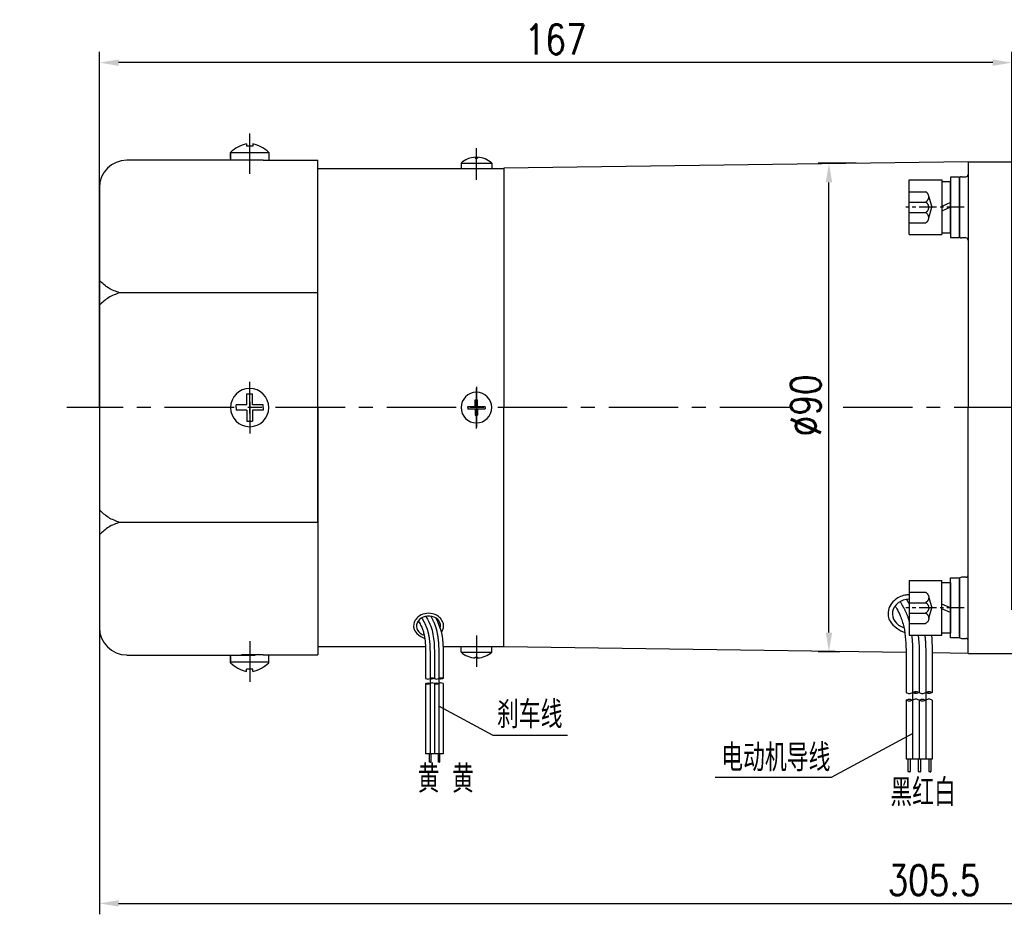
# Model space of a CAD drawing. Header units: inches. Extents: x 837 to 6223, y -2862 to 3098.
# Tile 51 of 139: x 4491 to 4672, y -464 to -301. Entities that reach past the tile are written whole.
import ezdxf

# ---------------------------------------------------------------- set-up
doc = ezdxf.new("R2010")
doc.units = ezdxf.units.IN
doc.header["$LTSCALE"] = 10
doc.header["$MEASUREMENT"] = 0
doc.linetypes.add('CENTER', pattern=[10.16, 6.35, -1.27, 1.27, -1.27])
doc.linetypes.add('HIDDEN', pattern=[1.905, 1.27, -0.635])
for name, color, linetype in [('1轮廓实线层', 7, 'Continuous'), ('2细线层', 4, 'Continuous'), ('3中心线层', 1, 'CENTER'), ('4虚线层', 6, 'HIDDEN'), ('5剖面线层', 2, 'Continuous'), ('6文字层', 3, 'Continuous'), ('7标注层', 4, 'Continuous')]:
    doc.layers.add(name, color=color, linetype=linetype)
doc.styles.add('PC_TEXTSTYLE', font='isocp.shx', dxfattribs={"width": 0.8, "bigfont": 'HZFS.SHX'})
doc.styles.add('TH_GBDIM', font='romans.shx', dxfattribs={"width": 0.8, "bigfont": 'gbcbig.shx'})
doc.dimstyles.new('TH_GBDIM', dxfattribs={"dimtxt": 3.5, "dimasz": 2.5, "dimexe": 2, "dimexo": 0, "dimgap": 1, "dimtad": 1, "dimdec": 4, "dimdsep": 46, "dimtxsty": 'TH_GBDIM', "dimcen": 0.09, "dimclrd": 4, "dimclre": 4, "dimclrt": 3, "dimadec": 0, "dimazin": 0, "dimtfac": 1, "dimtdec": 4, "dimtmove": 0, "dimatfit": 3, "dimfxl": 1, "dimtzin": 0, "dimarcsym": 0})
pattern_1 = [(45, (4468.9932, -623.163), (1.796051, -1.796051), [])]
pattern_2 = [(45, (4466.5932, -623.163), (1.796051, -1.796051), [])]
pattern_3 = [(45, (4442.6038, -554.1394), (1.197356, -1.197356), [])]
pattern_4 = [(45, (4441.0038, -554.1394), (1.197356, -1.197356), [])]

# ---------------------------------------------------------------- blocks, each defined once
blk = doc.blocks.new('*D727')
at = {"layer": '7标注层', "color": 4, "lineweight": -2, "transparency": 16777216}
for p, q in [((4505.98, -348.36), (4505.98, -464.38)), ((4811.48, -348.36), (4811.48, -464.38)), ((4509.48, -462.38), (4807.98, -462.38))]:
    blk.add_line(p, q, dxfattribs=at)
at = {"layer": '7标注层', "color": 4, "transparency": 16777216}
for points in [[(4509.48, -461.79), (4509.48, -462.96), (4505.98, -462.38)], [(4807.98, -461.79), (4807.98, -462.96), (4811.48, -462.38)]]:
    blk.add_solid(points, dxfattribs=at)
at = {"layer": 'Defpoints', "color": 0, "transparency": 16777216}
for p in [(4505.98, -348.36), (4811.48, -348.36), (4811.48, -462.38)]:
    blk.add_point(p, dxfattribs=at)
at = {"layer": '7标注层', "color": 3, "transparency": 16777216, "insert": (4658.73, -458.13), "char_height": 5.5, "attachment_point": 5, "style": 'TH_GBDIM'}
blk.add_mtext('305.5', dxfattribs=at)
blk = doc.blocks.new('*D728')
at = {"layer": '7标注层', "color": 4, "lineweight": -2, "transparency": 16777216}
for p, q in [((4644.48, -326.93), (4637.51, -326.93)), ((4639.51, -412.82), (4639.51, -330.43)), ((4641.48, -416.32), (4637.51, -416.32))]:
    blk.add_line(p, q, dxfattribs=at)
at = {"layer": '7标注层', "color": 4, "transparency": 16777216}
for points in [[(4638.93, -330.43), (4640.1, -330.43), (4639.51, -326.93)], [(4638.93, -412.82), (4640.1, -412.82), (4639.51, -416.32)]]:
    blk.add_solid(points, dxfattribs=at)
at = {"layer": 'Defpoints', "color": 0, "transparency": 16777216}
for p in [(4639.51, -326.93), (4644.48, -326.93), (4641.48, -416.32)]:
    blk.add_point(p, dxfattribs=at)
at = {"layer": '7标注层', "color": 3, "transparency": 16777216, "insert": (4635.26, -371.25), "char_height": 5.5, "attachment_point": 5, "rotation": 90, "style": 'TH_GBDIM'}
blk.add_mtext('%%C90', dxfattribs=at)
blk = doc.blocks.new('*D716')
at = {"layer": '7标注层', "color": 4, "lineweight": -2, "transparency": 16777216}
for p, q in [((4505.98, -371.66), (4505.98, -306.52)), ((4672.98, -408.66), (4672.98, -306.52)), ((4669.48, -308.52), (4509.48, -308.52))]:
    blk.add_line(p, q, dxfattribs=at)
at = {"layer": '7标注层', "color": 4, "transparency": 16777216}
for points in [[(4509.48, -307.94), (4509.48, -309.11), (4505.98, -308.52)], [(4669.48, -307.94), (4669.48, -309.11), (4672.98, -308.52)]]:
    blk.add_solid(points, dxfattribs=at)
at = {"layer": 'Defpoints', "color": 0, "transparency": 16777216}
for p in [(4505.98, -308.52), (4505.98, -371.66), (4672.98, -408.66)]:
    blk.add_point(p, dxfattribs=at)
at = {"layer": '7标注层', "color": 3, "transparency": 16777216, "insert": (4589.48, -304.27), "char_height": 5.5, "attachment_point": 5, "style": 'TH_GBDIM'}
blk.add_mtext('167', dxfattribs=at)
blk = doc.blocks.new('GB／T70.1M6M10')
at = {"layer": '1轮廓实线层'}
for p, q in [((0, -5), (0, 5)), ((0, 5), (6, 5)), ((6, 5), (6, -5)), ((0, -5), (6, -5))]:
    blk.add_line(p, q, dxfattribs=at)
at = {"layer": '3中心线层', "ltscale": 0.05}
blk.add_line((10.11, 0), (-0.6, 0), dxfattribs=at)
at = {"layer": '4虚线层'}
for p, q in [((0, 2.86), (3, 2.86)), ((3.6, 1.91), (4.15, 0)), ((0, 0.95), (3, 0.95)), ((3.6, -1.91), (4.15, 0)), ((0, -0.95), (3, -0.95)), ((0, -2.86), (3, -2.86))]:
    blk.add_line(p, q, dxfattribs=at)
for centre in [(2.54, 1.91), (2.54, 0), (2.54, -1.91)]:
    blk.add_arc(centre, 1.06, 295.6298, 64.3702, dxfattribs=at)
blk = doc.blocks.new('GB848_6_1.6_R')
at = {"layer": '1轮廓实线层'}
for p, q in [((-3.2, 1.6), (-5.5, 1.6)), ((-5.5, 1.6), (-5.5, 0)), ((-5.5, 0), (-3.2, 0)), ((3.2, 1.6), (-3.2, 1.6)), ((-3.2, 0), (3.2, 0)), ((5.5, 1.6), (3.2, 1.6)), ((3.2, 0), (5.5, 0)), ((5.5, 0), (5.5, 1.6))]:
    blk.add_line(p, q, dxfattribs=at)
blk = doc.blocks.new('GB93_6_0.8_R')
at = {"layer": '1轮廓实线层'}
for p, q in [((4.65, 1.6), (-4.65, 1.6)), ((-4.65, 1.6), (-4.65, 0)), ((-4.65, 0), (4.65, 0)), ((0, 0), (-0.69, 1.6)), ((0.86, 0), (0.17, 1.6)), ((4.65, 0), (4.65, 1.6))]:
    blk.add_line(p, q, dxfattribs=at)

msp = doc.modelspace()

# ---------------------------------------------------------------- hatches: boundary and pattern name
at = {"layer": '5剖面线层'}
h = msp.add_hatch(dxfattribs=at)
h.set_pattern_fill('ANSI31', color=256, scale=0.533328, angle=90, style=0)
h.set_pattern_definition(pattern_4)
edge = h.paths.add_edge_path()
edge.add_spline(control_points=[(4566.48741, -421.22238), (4566.62074, -421.15572), (4566.8874, -421.02238), (4567.15407, -421.15572), (4567.2874, -421.22238)], knot_values=[0, 0, 0, 0, 0.421632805, 0.84326561, 0.84326561, 0.84326561, 0.84326561], degree=3, periodic=0)
edge.add_spline(control_points=[(4567.2874, -421.22238), (4567.15407, -421.28905), (4566.8874, -421.42238), (4566.62074, -421.28905), (4566.48741, -421.22238)], knot_values=[0, 0, 0, 0, 0.421632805, 0.84326561, 0.84326561, 0.84326561, 0.84326561], degree=3, periodic=0)
h = msp.add_hatch(dxfattribs=at)
h.set_pattern_fill('ANSI31', color=256, scale=0.533328, angle=90, style=0)
h.set_pattern_definition(pattern_3)
edge = h.paths.add_edge_path()
edge.add_spline(control_points=[(4568.08739, -421.22238), (4568.22072, -421.15572), (4568.48739, -421.02238), (4568.75405, -421.15572), (4568.88738, -421.22238)], knot_values=[0, 0, 0, 0, 0.421632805, 0.84326561, 0.84326561, 0.84326561, 0.84326561], degree=3, periodic=0)
edge.add_spline(control_points=[(4568.88738, -421.22238), (4568.75405, -421.28905), (4568.48739, -421.42238), (4568.22072, -421.28905), (4568.08739, -421.22238)], knot_values=[0, 0, 0, 0, 0.421632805, 0.84326561, 0.84326561, 0.84326561, 0.84326561], degree=3, periodic=0)
h = msp.add_hatch(dxfattribs=at)
h.set_pattern_fill('ANSI31', color=256, scale=0.533328, angle=90, style=0)
h.set_pattern_definition(pattern_4)
edge = h.paths.add_edge_path()
edge.add_spline(control_points=[(4566.48741, -422.15571), (4566.35408, -422.22237), (4566.08741, -422.3557), (4565.82075, -422.22237), (4565.68742, -422.15571)], knot_values=[0, 0, 0, 0, 0.421632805, 0.84326561, 0.84326561, 0.84326561, 0.84326561], degree=3, periodic=0)
edge.add_spline(control_points=[(4565.68742, -422.15571), (4565.82075, -422.08904), (4566.08741, -421.95571), (4566.35408, -422.08904), (4566.48741, -422.15571)], knot_values=[0, 0, 0, 0, 0.421632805, 0.84326561, 0.84326561, 0.84326561, 0.84326561], degree=3, periodic=0)
h = msp.add_hatch(dxfattribs=at)
h.set_pattern_fill('ANSI31', color=256, scale=0.533328, angle=90, style=0)
h.set_pattern_definition(pattern_3)
edge = h.paths.add_edge_path()
edge.add_spline(control_points=[(4568.08739, -422.15571), (4567.95406, -422.22237), (4567.6874, -422.3557), (4567.42073, -422.22237), (4567.2874, -422.15571)], knot_values=[0, 0, 0, 0, 0.421632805, 0.84326561, 0.84326561, 0.84326561, 0.84326561], degree=3, periodic=0)
edge.add_spline(control_points=[(4567.2874, -422.15571), (4567.42073, -422.08904), (4567.6874, -421.95571), (4567.95406, -422.08904), (4568.08739, -422.15571)], knot_values=[0, 0, 0, 0, 0.421632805, 0.84326561, 0.84326561, 0.84326561, 0.84326561], degree=3, periodic=0)
h = msp.add_hatch(dxfattribs=at)
h.set_pattern_fill('ANSI31', color=256, scale=0.8, angle=90, style=0)
h.set_pattern_definition(pattern_2)
edge = h.paths.add_edge_path()
edge.add_spline(control_points=[(4654.82046, -423.7856), (4655.02046, -423.6856), (4655.42046, -423.4856), (4655.82046, -423.6856), (4656.02046, -423.7856)], knot_values=[0, 0, 0, 0, 0.632455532, 1.264911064, 1.264911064, 1.264911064, 1.264911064], degree=3, periodic=0)
edge.add_spline(control_points=[(4656.02046, -423.7856), (4655.82046, -423.8856), (4655.42046, -424.0856), (4655.02046, -423.8856), (4654.82046, -423.7856)], knot_values=[0, 0, 0, 0, 0.632455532, 1.264911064, 1.264911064, 1.264911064, 1.264911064], degree=3, periodic=0)
h = msp.add_hatch(dxfattribs=at)
h.set_pattern_fill('ANSI31', color=256, scale=0.8, angle=90, style=0)
h.set_pattern_definition(pattern_2)
edge = h.paths.add_edge_path()
edge.add_spline(control_points=[(4654.82046, -423.7856), (4655.02046, -423.6856), (4655.42046, -423.4856), (4655.82046, -423.6856), (4656.02046, -423.7856)], knot_values=[0, 0, 0, 0, 0.632455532, 1.264911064, 1.264911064, 1.264911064, 1.264911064], degree=3, periodic=0)
edge.add_spline(control_points=[(4656.02046, -423.7856), (4655.82046, -423.8856), (4655.42046, -424.0856), (4655.02046, -423.8856), (4654.82046, -423.7856)], knot_values=[0, 0, 0, 0, 0.632455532, 1.264911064, 1.264911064, 1.264911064, 1.264911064], degree=3, periodic=0)
h = msp.add_hatch(dxfattribs=at)
h.set_pattern_fill('ANSI31', color=256, scale=0.8, angle=90, style=0)
h.set_pattern_definition(pattern_1)
edge = h.paths.add_edge_path()
edge.add_spline(control_points=[(4657.22046, -423.7856), (4657.42046, -423.6856), (4657.82046, -423.4856), (4658.22046, -423.6856), (4658.42046, -423.7856)], knot_values=[0, 0, 0, 0, 0.632455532, 1.264911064, 1.264911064, 1.264911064, 1.264911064], degree=3, periodic=0)
edge.add_spline(control_points=[(4658.42046, -423.7856), (4658.22046, -423.8856), (4657.82046, -424.0856), (4657.42046, -423.8856), (4657.22046, -423.7856)], knot_values=[0, 0, 0, 0, 0.632455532, 1.264911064, 1.264911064, 1.264911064, 1.264911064], degree=3, periodic=0)
h = msp.add_hatch(dxfattribs=at)
h.set_pattern_fill('ANSI31', color=256, scale=0.8, angle=90, style=0)
h.set_pattern_definition(pattern_1)
edge = h.paths.add_edge_path()
edge.add_spline(control_points=[(4657.22046, -423.7856), (4657.42046, -423.6856), (4657.82046, -423.4856), (4658.22046, -423.6856), (4658.42046, -423.7856)], knot_values=[0, 0, 0, 0, 0.632455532, 1.264911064, 1.264911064, 1.264911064, 1.264911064], degree=3, periodic=0)
edge.add_spline(control_points=[(4658.42046, -423.7856), (4658.22046, -423.8856), (4657.82046, -424.0856), (4657.42046, -423.8856), (4657.22046, -423.7856)], knot_values=[0, 0, 0, 0, 0.632455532, 1.264911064, 1.264911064, 1.264911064, 1.264911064], degree=3, periodic=0)
h = msp.add_hatch(dxfattribs=at)
h.set_pattern_fill('ANSI31', color=256, scale=0.8, angle=90, style=0)
h.set_pattern_definition(pattern_2)
edge = h.paths.add_edge_path()
edge.add_spline(control_points=[(4654.82046, -425.1856), (4654.62046, -425.2856), (4654.22046, -425.4856), (4653.82046, -425.2856), (4653.62046, -425.1856)], knot_values=[0, 0, 0, 0, 0.632455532, 1.264911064, 1.264911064, 1.264911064, 1.264911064], degree=3, periodic=0)
edge.add_spline(control_points=[(4653.62046, -425.1856), (4653.82046, -425.0856), (4654.22046, -424.8856), (4654.62046, -425.0856), (4654.82046, -425.1856)], knot_values=[0, 0, 0, 0, 0.632455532, 1.264911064, 1.264911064, 1.264911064, 1.264911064], degree=3, periodic=0)
h = msp.add_hatch(dxfattribs=at)
h.set_pattern_fill('ANSI31', color=256, scale=0.8, angle=90, style=0)
h.set_pattern_definition(pattern_2)
edge = h.paths.add_edge_path()
edge.add_spline(control_points=[(4654.82046, -425.1856), (4654.62046, -425.2856), (4654.22046, -425.4856), (4653.82046, -425.2856), (4653.62046, -425.1856)], knot_values=[0, 0, 0, 0, 0.632455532, 1.264911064, 1.264911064, 1.264911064, 1.264911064], degree=3, periodic=0)
edge.add_spline(control_points=[(4653.62046, -425.1856), (4653.82046, -425.0856), (4654.22046, -424.8856), (4654.62046, -425.0856), (4654.82046, -425.1856)], knot_values=[0, 0, 0, 0, 0.632455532, 1.264911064, 1.264911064, 1.264911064, 1.264911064], degree=3, periodic=0)
h = msp.add_hatch(dxfattribs=at)
h.set_pattern_fill('ANSI31', color=256, scale=0.8, angle=90, style=0)
h.set_pattern_definition(pattern_1)
edge = h.paths.add_edge_path()
edge.add_spline(control_points=[(4657.22046, -425.1856), (4657.02046, -425.2856), (4656.62046, -425.4856), (4656.22046, -425.2856), (4656.02046, -425.1856)], knot_values=[0, 0, 0, 0, 0.632455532, 1.264911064, 1.264911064, 1.264911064, 1.264911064], degree=3, periodic=0)
edge.add_spline(control_points=[(4656.02046, -425.1856), (4656.22046, -425.0856), (4656.62046, -424.8856), (4657.02046, -425.0856), (4657.22046, -425.1856)], knot_values=[0, 0, 0, 0, 0.632455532, 1.264911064, 1.264911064, 1.264911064, 1.264911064], degree=3, periodic=0)
h = msp.add_hatch(dxfattribs=at)
h.set_pattern_fill('ANSI31', color=256, scale=0.8, angle=90, style=0)
h.set_pattern_definition(pattern_1)
edge = h.paths.add_edge_path()
edge.add_spline(control_points=[(4657.22046, -425.1856), (4657.02046, -425.2856), (4656.62046, -425.4856), (4656.22046, -425.2856), (4656.02046, -425.1856)], knot_values=[0, 0, 0, 0, 0.632455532, 1.264911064, 1.264911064, 1.264911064, 1.264911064], degree=3, periodic=0)
edge.add_spline(control_points=[(4656.02046, -425.1856), (4656.22046, -425.0856), (4656.62046, -424.8856), (4657.02046, -425.0856), (4657.22046, -425.1856)], knot_values=[0, 0, 0, 0, 0.632455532, 1.264911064, 1.264911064, 1.264911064, 1.264911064], degree=3, periodic=0)

# ---------------------------------------------------------------- linework, layer by layer
for p, q in [((4532.87871, -323.36017), (4532.87871, -323.78837)), ((4534.07871, -323.78837), (4532.87871, -323.78837)), ((4534.07871, -323.36017), (4534.07871, -323.78837)), ((4529.97871, -326.08562), (4529.97871, -324.95302)), ((4529.97871, -324.95303), (4529.97871, -326.38837)), ((4536.97871, -325.04743), (4529.97871, -325.04743)), ((4536.97871, -324.95303), (4536.97871, -326.38837)), ((4574.77871, -325.83284), (4574.77871, -325.99448)), ((4574.77871, -325.99448), (4575.17871, -325.99448)), ((4575.17871, -325.83284), (4575.17871, -325.99448)), ((4545.97871, -327.89675), (4553.89068, -327.89675)), ((4545.97871, -327.89675), (4579.97871, -327.89675)), ((4572.17871, -326.89675), (4572.17871, -327.89675)), ((4572.17871, -326.89675), (4577.77871, -326.89675)), ((4577.77871, -326.89675), (4577.77871, -327.89675)), ((4664.97871, -326.64675), (4579.97871, -327.84675)), ((4579.97871, -327.84675), (4579.97871, -327.89675)), ((4579.97871, -327.89675), (4579.97871, -371.64675)), ((4664.97871, -326.64675), (4672.97871, -326.64675)), ((4664.97871, -326.64675), (4664.97871, -326.64974)), ((4664.97871, -326.64675), (4664.97871, -371.64675)), ((4664.97871, -326.64675), (4664.97871, -371.64675)), ((4664.97871, -326.64675), (4664.97871, -371.64675)), ((4663.37871, -329.79659), (4663.37871, -340.19659)), ((4574.77871, -371.44675), (4574.77871, -370.24675)), ((4574.77871, -370.24675), (4575.17871, -370.24675)), ((4575.17871, -371.44675), (4575.17871, -370.24675)), ((4573.40088, -371.44675), (4574.77871, -371.44675)), ((4573.40088, -371.64675), (4573.40088, -371.44675)), ((4573.40088, -371.64675), (4573.40088, -371.84675)), ((4573.40088, -371.84675), (4574.77871, -371.84675)), ((4574.77871, -371.84675), (4574.77871, -373.04675)), ((4574.77871, -373.04675), (4575.17871, -373.04675)), ((4575.17871, -371.44675), (4576.55654, -371.44675)), ((4575.17871, -371.84675), (4576.55654, -371.84675)), ((4575.17871, -371.84675), (4575.17871, -373.04675)), ((4576.55654, -371.64675), (4576.55654, -371.44675)), ((4576.55654, -371.64675), (4576.55654, -371.84675)), ((4579.97871, -415.39675), (4579.97871, -371.64675)), ((4664.97871, -416.64675), (4664.97871, -371.64675)), ((4664.97871, -416.64675), (4664.97871, -371.64675)), ((4664.97871, -416.64675), (4664.97871, -371.64675)), ((4663.37871, -413.49093), (4663.37871, -403.09093)), ((4545.97871, -415.39675), (4553.89068, -415.39675)), ((4545.97871, -415.39675), (4565.66466, -415.39675)), ((4568.86805, -415.39675), (4579.97871, -415.39675)), ((4568.86805, -415.39675), (4572.17871, -415.39675)), ((4572.17871, -416.39675), (4572.17871, -415.39675)), ((4577.77871, -416.39675), (4577.77871, -415.39675)), ((4579.97871, -415.44675), (4579.97871, -415.39675)), ((4653.62537, -416.48647), (4579.97871, -415.44675)), ((4529.97871, -418.34047), (4529.97871, -416.90513)), ((4529.97871, -417.20788), (4529.97871, -418.34048)), ((4536.97871, -418.34047), (4536.97871, -416.90513)), ((4572.17871, -416.39675), (4577.77871, -416.39675)), ((4574.77871, -417.46066), (4574.77871, -417.29902)), ((4574.77871, -417.29902), (4575.17871, -417.29902)), ((4575.17871, -417.46066), (4575.17871, -417.29902)), ((4664.97871, -416.64675), (4658.42046, -416.55416)), ((4664.97871, -416.64675), (4658.427, -416.55426)), ((4664.97871, -416.64675), (4664.97871, -416.64376)), ((4664.97871, -416.64675), (4672.97871, -416.64675)), ((4664.97871, -416.64675), (4672.97871, -416.64675)), ((4536.97871, -418.24607), (4529.97871, -418.24607)), ((4534.07871, -419.50513), (4532.87871, -419.50513)), ((4532.87871, -419.93333), (4532.87871, -419.50513)), ((4534.07871, -419.93333), (4534.07871, -419.50513))]:
    msp.add_line(p, q)
at = {"color": 4}
for p, q in [((4578.0069, -431.57364), (4591.64012, -431.57364)), ((4639.94104, -439.31265), (4618.65652, -439.31265))]:
    msp.add_line(p, q, dxfattribs=at)
for centre, radius, start, end in [((4534.4386, -329.63652), 6.46728, 103.957243, 133.5991462), ((4532.51882, -329.63652), 6.46728, 46.4008538, 76.042757), ((4574.97871, -330.0305), 4.20243, 92.7278248, 131.7807179), ((4574.97871, -330.0305), 4.20243, 48.2192821, 87.2721752), ((4663.77871, -329.79659), 0.4, 90, 180), ((4664.57871, -328.99659), 0.4, 270, 0), ((4663.77871, -340.19659), 0.4, 180, 270), ((4664.57871, -340.99659), 0.4, 0, 90), ((4574.97871, -371.64675), 2.8, 0, 180), ((4574.97871, -371.64675), 2.8, 180, 0), ((4663.77871, -403.09093), 0.4, 90, 180), ((4664.57871, -402.29093), 0.4, 270, 0), ((4663.77871, -413.49093), 0.4, 180, 270), ((4664.57871, -414.29093), 0.4, 0, 90), ((4574.97871, -413.263), 4.20243, 228.2192821, 267.2721752), ((4574.97871, -413.263), 4.20243, 272.7278248, 311.7807179), ((4534.4386, -413.65699), 6.46728, 226.4008538, 256.042757), ((4532.51882, -413.65699), 6.46728, 283.957243, 313.5991462)]:
    msp.add_arc(centre, radius, start, end)
for centre, major_axis, start_param in [((4654.43075, -409.39146), (3.30632, 0), 1.64710212), ((4566.22761, -411.62638), (2.20419, 0), -0.242446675)]:
    msp.add_ellipse(centre, major_axis=major_axis, ratio=0.821066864, start_param=start_param, end_param=4.339955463)
for points in [[(4663.77871, -329.39659), (4664.57871, -329.39659)], [(4664.57871, -340.59659), (4663.77871, -340.59659)], [(4664.57871, -402.69093), (4663.77871, -402.69093)], [(4663.77871, -413.89093), (4664.57871, -413.89093)]]:
    msp.add_open_spline(points, degree=1)
for points, knots in [([(4654.17871, -405.88369), (4653.90767, -405.89777), (4653.63811, -405.93462), (4652.67017, -406.15385), (4652.0105, -406.47701), (4651.10839, -407.26962), (4650.80139, -407.67401), (4650.41991, -408.52243), (4650.32443, -408.95657), (4650.32443, -409.39146), (4650.32443, -409.69645), (4650.37097, -410.00131), (4650.57485, -410.66234), (4651.40181, -412.0223), (4653.38225, -412.80152)], [4.776022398, 4.776022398, 4.776022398, 4.776022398, 4.981541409, 4.981541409, 5.531630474, 5.531630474, 5.929523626, 5.929523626, 6.283185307, 6.283185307, 6.283185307, 6.53120978, 6.53120978, 6.843963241, 6.843963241, 6.843963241, 6.843963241]), ([(4568.54452, -412.74614), (4568.79832, -412.44735), (4568.85452, -412.30476), (4568.97514, -411.85868), (4568.98681, -411.54234), (4568.86843, -410.93472), (4568.73913, -410.6445), (4568.37132, -410.13575), (4568.13348, -409.91686), (4567.58923, -409.57146), (4567.28282, -409.44467), (4566.49323, -409.25759), (4565.99345, -409.2552), (4565.0539, -409.468), (4564.61412, -409.68344), (4564.01272, -410.21183), (4563.80806, -410.48143), (4563.55374, -411.04704), (4563.49009, -411.33646), (4563.49009, -411.62638), (4563.49009, -411.82971), (4563.52111, -412.03294), (4563.65703, -412.47363), (4564.20833, -413.38026), (4565.52861, -413.89973)], [2.737905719, 2.737905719, 2.737905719, 2.737905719, 2.923131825, 2.923131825, 3.300211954, 3.300211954, 3.677292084, 3.677292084, 4.054372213, 4.054372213, 4.431452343, 4.431452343, 4.981541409, 4.981541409, 5.531630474, 5.531630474, 5.929523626, 5.929523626, 6.283185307, 6.283185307, 6.283185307, 6.53120978, 6.53120978, 6.843963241, 6.843963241, 6.843963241, 6.843963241])]:
    msp.add_open_spline(points, degree=3, knots=knots)
at = {"layer": '1轮廓实线层'}
for p, q in [((4510.97871, -326.32837), (4534.46577, -326.32837)), ((4535.96577, -326.38837), (4531.96577, -326.38837)), ((4535.96577, -326.38837), (4545.97871, -326.38837)), ((4545.97871, -371.64675), (4545.97871, -326.38837)), ((4505.97871, -331.40513), (4505.97871, -411.90513)), ((4545.97871, -350.64586), (4509.7025, -350.64586)), ((4532.97871, -371.14675), (4532.97871, -369.14675)), ((4532.97871, -369.14675), (4533.97871, -369.14675)), ((4533.97871, -371.14675), (4533.97871, -369.14675)), ((4532.97871, -371.14675), (4530.97871, -371.14675)), ((4530.97871, -371.64675), (4530.97871, -371.14675)), ((4535.97871, -371.14675), (4533.97871, -371.14675)), ((4535.97871, -371.64675), (4535.97871, -371.14675)), ((4530.97871, -371.64675), (4530.97871, -372.14675)), ((4532.97871, -372.14675), (4530.97871, -372.14675)), ((4532.97871, -372.14675), (4532.97871, -374.14675)), ((4535.97871, -372.14675), (4533.97871, -372.14675)), ((4533.97871, -372.14675), (4533.97871, -374.14675)), ((4535.97871, -371.64675), (4535.97871, -372.14675)), ((4545.97871, -371.64675), (4545.97871, -416.90513)), ((4545.97871, -392.64764), (4545.97871, -371.64675)), ((4532.97871, -374.14675), (4533.97871, -374.14675)), ((4545.97871, -392.64764), (4509.7025, -392.64764)), ((4510.97871, -416.96513), (4534.46577, -416.96513)), ((4535.96577, -416.90513), (4531.96577, -416.90513)), ((4535.96577, -416.90513), (4545.97871, -416.90513)), ((4565.68742, -417.91773), (4565.68742, -421.22238)), ((4567.2874, -417.91773), (4567.2874, -421.22238)), ((4568.88738, -417.91773), (4568.88738, -421.22238)), ((4653.62046, -418.82858), (4653.62046, -423.7856)), ((4656.02046, -418.82858), (4656.02046, -423.7856)), ((4658.42046, -418.82858), (4658.42046, -423.7856)), ((4565.68742, -422.15571), (4565.68742, -435.02191)), ((4567.2874, -422.15571), (4567.2874, -435.02191)), ((4568.88738, -422.15571), (4568.88738, -435.02191)), ((4653.62046, -425.1856), (4653.62046, -435.99726)), ((4656.02046, -425.1856), (4656.02046, -435.99726)), ((4658.42046, -425.1856), (4658.42046, -435.99726)), ((4568.88738, -435.02191), (4565.68742, -435.02191)), ((4566.35035, -435.02191), (4566.35035, -436.53155)), ((4566.61701, -435.02191), (4566.61701, -436.53155)), ((4567.96822, -435.02191), (4567.96822, -436.53155)), ((4568.23488, -435.02191), (4568.23488, -436.53155)), ((4658.42046, -435.99726), (4653.62046, -435.99726)), ((4653.97995, -435.99726), (4653.97995, -438.26176)), ((4654.37995, -435.99726), (4654.37995, -438.26176)), ((4655.83156, -435.99726), (4655.83156, -438.26176)), ((4656.26456, -435.99726), (4656.26456, -438.26176)), ((4657.76851, -435.99726), (4657.76851, -438.26176)), ((4658.16851, -435.99726), (4658.16851, -438.26176))]:
    msp.add_line(p, q, dxfattribs=at)
for centre, radius, start, end in [((4510.97871, -331.38837), 5, 90, 180), ((4533.47871, -371.64675), 3.5, 0, 180), ((4533.47871, -371.64675), 3.5, 180, 0), ((4510.97871, -411.90513), 5, 180, 270)]:
    msp.add_arc(centre, radius, start, end, dxfattribs=at)
for points in [[(4509.7025, -350.64586), (4507.67016, -349.77801), (4505.97871, -348.3602)], [(4509.7025, -350.64586), (4507.67016, -351.51371), (4505.97871, -352.93152)], [(4509.7025, -392.64764), (4507.67016, -391.77979), (4505.97871, -390.36198)], [(4509.7025, -392.64764), (4507.67016, -393.51549), (4505.97871, -394.9333)], [(4565.68742, -421.22238), (4566.08741, -421.35571), (4566.48741, -421.22238)], [(4566.48741, -421.22238), (4566.8874, -421.08905), (4567.2874, -421.22238)], [(4567.2874, -421.22238), (4566.8874, -421.35571), (4566.48741, -421.22238)], [(4567.2874, -421.22238), (4567.6874, -421.35571), (4568.08739, -421.22238)], [(4568.08739, -421.22238), (4568.48739, -421.08905), (4568.88738, -421.22238)], [(4568.88738, -421.22238), (4568.48739, -421.35571), (4568.08739, -421.22238)], [(4565.68742, -422.15571), (4566.08741, -422.02237), (4566.48741, -422.15571)], [(4566.48741, -422.15571), (4566.08741, -422.28904), (4565.68742, -422.15571)], [(4567.2874, -422.15571), (4566.8874, -422.02237), (4566.48741, -422.15571)], [(4567.2874, -422.15571), (4567.6874, -422.02237), (4568.08739, -422.15571)], [(4568.08739, -422.15571), (4567.6874, -422.28904), (4567.2874, -422.15571)], [(4568.88738, -422.15571), (4568.48739, -422.02237), (4568.08739, -422.15571)], [(4653.62046, -423.7856), (4654.22046, -423.9856), (4654.82046, -423.7856)], [(4653.62046, -425.1856), (4654.22046, -424.9856), (4654.82046, -425.1856)], [(4654.82046, -425.1856), (4654.22046, -425.3856), (4653.62046, -425.1856)], [(4654.82046, -423.7856), (4655.42046, -423.5856), (4656.02046, -423.7856)], [(4656.02046, -423.7856), (4655.42046, -423.9856), (4654.82046, -423.7856)], [(4656.02046, -425.1856), (4655.42046, -424.9856), (4654.82046, -425.1856)], [(4656.02046, -423.7856), (4656.62046, -423.9856), (4657.22046, -423.7856)], [(4656.02046, -425.1856), (4656.62046, -424.9856), (4657.22046, -425.1856)], [(4657.22046, -425.1856), (4656.62046, -425.3856), (4656.02046, -425.1856)], [(4657.22046, -423.7856), (4657.82046, -423.5856), (4658.42046, -423.7856)], [(4658.42046, -423.7856), (4657.82046, -423.9856), (4657.22046, -423.7856)], [(4658.42046, -425.1856), (4657.82046, -424.9856), (4657.22046, -425.1856)]]:
    msp.add_spline(points, degree=3, dxfattribs=at)
for points in [[(4653.6976, -406.74433), (4653.87707, -407.05715), (4654.03616, -407.34323), (4654.17871, -407.61061)], [(4655.86279, -413.29692), (4656.05262, -415.09385), (4656.03654, -416.96122), (4656.02046, -418.82858)]]:
    msp.add_open_spline(points, degree=3, dxfattribs=at)
for points, knots in [([(4651.59101, -408.00106), (4651.76127, -408.19627), (4651.84126, -408.33394), (4652.15644, -408.89465), (4652.36724, -409.31384), (4652.69073, -410.06263), (4652.81298, -410.3897), (4653.02836, -411.07249), (4653.12105, -411.42586), (4653.35892, -412.52197), (4653.46351, -413.30113), (4653.5942, -414.94046), (4653.62032, -415.80014), (4653.63274, -417.37923), (4653.62675, -418.08706), (4653.62054, -418.80791)], [5.984187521, 5.984187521, 5.984187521, 5.984187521, 6.666441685, 6.666441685, 8.771804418, 8.771804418, 10.455411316, 10.455411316, 12.139018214, 12.139018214, 15.506232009, 15.506232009, 18.873445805, 18.873445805, 21.488617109, 21.488617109, 21.488617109, 21.488617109]), ([(4564.33447, -410.69946), (4564.44797, -410.82959), (4564.5013, -410.92137), (4564.71141, -411.29518), (4564.85195, -411.57464), (4565.06761, -412.07382), (4565.1491, -412.29187), (4565.29269, -412.74706), (4565.35448, -412.98263), (4565.51306, -413.71337), (4565.58278, -414.2328), (4565.66991, -415.32568), (4565.68733, -415.89879), (4565.6956, -416.95151), (4565.69161, -417.42339), (4565.68747, -417.90395)], [5.984187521, 5.984187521, 5.984187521, 5.984187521, 6.666441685, 6.666441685, 8.771804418, 8.771804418, 10.455411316, 10.455411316, 12.139018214, 12.139018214, 15.506232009, 15.506232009, 18.873445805, 18.873445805, 21.488617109, 21.488617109, 21.488617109, 21.488617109]), ([(4565.73884, -409.86165), (4566.16923, -410.61181), (4567.32993, -412.97979), (4567.30605, -415.7529), (4567.2874, -417.91773)], [6.397684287, 6.397684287, 6.397684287, 6.397684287, 9.707911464, 21.488617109, 21.488617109, 21.488617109, 21.488617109]), ([(4567.55363, -410.18072), (4568.48435, -411.81902), (4568.74353, -413.74733), (4568.90393, -415.4006), (4568.89852, -416.57446), (4568.88863, -417.77987), (4568.88798, -417.8558), (4568.88732, -417.93151)], [12.597606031, 12.597606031, 12.597606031, 12.597606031, 14.965411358, 14.965411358, 21.076594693, 21.076594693, 21.488617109, 21.488617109, 21.488617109, 21.488617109]), ([(4658.27489, -413.29692), (4658.44518, -415.07351), (4658.43708, -416.82359), (4658.42233, -418.62178), (4658.42134, -418.73568), (4658.42037, -418.84925)], [15.001278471, 15.001278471, 15.001278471, 15.001278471, 21.076594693, 21.076594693, 21.488617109, 21.488617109, 21.488617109, 21.488617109])]:
    msp.add_open_spline(points, degree=3, knots=knots, dxfattribs=at)
at = {"layer": '2细线层'}
for points in [[(4566.35035, -436.53155), (4566.4771, -436.50409), (4566.59398, -436.55766), (4566.61701, -436.53155)], [(4567.96822, -436.53155), (4568.09498, -436.50409), (4568.21185, -436.55767), (4568.23488, -436.53155)], [(4653.97995, -438.26176), (4654.17009, -438.22057), (4654.3454, -438.30093), (4654.37995, -438.26176)], [(4655.83156, -438.26176), (4656.0547, -438.22057), (4656.23001, -438.30093), (4656.26456, -438.26176)], [(4657.76851, -438.26176), (4657.95865, -438.22057), (4658.13396, -438.30093), (4658.16851, -438.26176)]]:
    msp.add_spline(points, degree=3, dxfattribs=at)
at = {"layer": '3中心线层'}
for p, q in [((4533.47871, -328.87983), (4533.47871, -321.4743)), ((4574.97871, -329.96152), (4574.97871, -324.18804)), ((4533.47871, -372.69965), (4533.47871, -366.91844)), ((4574.97871, -367.83784), (4574.97871, -372.30113)), ((4574.97871, -372.59795), (4574.97871, -368.07247)), ((4533.47871, -370.59385), (4533.47871, -376.37506)), ((4574.97871, -370.69555), (4574.97871, -375.22103)), ((4574.97871, -375.45566), (4574.97871, -370.99237)), ((4533.47871, -414.41367), (4533.47871, -421.8192)), ((4574.97871, -413.33198), (4574.97871, -419.10546)), ((4566.48741, -417.91773), (4566.48741, -421.22238)), ((4568.08739, -417.91773), (4568.08739, -421.22238)), ((4654.82046, -418.82858), (4654.82046, -423.7856)), ((4657.22046, -418.82858), (4657.22046, -423.7856)), ((4566.48741, -421.22238), (4566.48741, -435.02191)), ((4568.08739, -421.22238), (4568.08739, -435.02191)), ((4654.82046, -423.7856), (4654.82046, -435.99726)), ((4657.22046, -423.7856), (4657.22046, -435.99726))]:
    msp.add_line(p, q, dxfattribs=at)
at = {"layer": '3中心线层', "ltscale": 0.2}
for p, q in [((4632.21676, -371.64675), (4499.98737, -371.64675)), ((4695.45688, -371.64675), (4641.52165, -371.64675))]:
    msp.add_line(p, q, dxfattribs=at)
at = {"layer": '3中心线层'}
for points, knots in [([(4652.54551, -407.1613), (4652.87469, -407.71646), (4653.07947, -408.07987), (4653.55623, -409.01106), (4653.80028, -409.57718), (4654.06287, -410.35719), (4654.12305, -410.55324), (4654.17871, -410.75189)], [5.846938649, 5.846938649, 5.846938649, 5.846938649, 7.531590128, 7.531590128, 10.145881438, 10.145881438, 11.014700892, 11.014700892, 11.014700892, 11.014700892]), ([(4564.97079, -410.13962), (4565.19024, -410.50973), (4565.32676, -410.752), (4565.6446, -411.37279), (4565.8073, -411.75019), (4566.00516, -412.33793), (4566.06342, -412.53766), (4566.1672, -412.94696), (4566.21236, -413.15553), (4566.35441, -413.92465), (4566.41595, -414.50759), (4566.48624, -415.70776), (4566.49465, -416.32482), (4566.49306, -417.27047), (4566.4902, -417.58966), (4566.48744, -417.91084)], [5.846938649, 5.846938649, 5.846938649, 5.846938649, 7.531590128, 7.531590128, 10.145881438, 10.145881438, 11.468391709, 11.468391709, 12.79090198, 12.79090198, 16.266982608, 16.266982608, 19.743063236, 19.743063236, 21.488617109, 21.488617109, 21.488617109, 21.488617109]), ([(4566.59897, -409.84247), (4567.003, -410.50722), (4567.17247, -410.87235), (4567.39875, -411.45974), (4567.4719, -411.67206), (4567.60185, -412.09811), (4567.65925, -412.31259), (4567.81144, -412.95933), (4567.88629, -413.39467), (4568.05864, -414.75957), (4568.0893, -415.69624), (4568.09503, -417.06011), (4568.09107, -417.4943), (4568.08736, -417.92462)], [7.304081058, 7.304081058, 7.304081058, 7.304081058, 9.438937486, 9.438937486, 10.617029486, 10.617029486, 11.795121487, 11.795121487, 14.151305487, 14.151305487, 19.146851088, 19.146851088, 21.488617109, 21.488617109, 21.488617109, 21.488617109]), ([(4654.65584, -413.29692), (4654.70407, -413.72841), (4654.73988, -414.16778), (4654.8187, -415.51359), (4654.83132, -416.43919), (4654.82894, -417.85768), (4654.82465, -418.33646), (4654.8205, -418.81825)], [14.545912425, 14.545912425, 14.545912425, 14.545912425, 16.266982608, 16.266982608, 19.743063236, 19.743063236, 21.488617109, 21.488617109, 21.488617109, 21.488617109]), ([(4657.06924, -413.29692), (4657.18964, -414.49237), (4657.22416, -415.69524), (4657.23192, -417.54214), (4657.22597, -418.19342), (4657.22041, -418.83892)], [14.864748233, 14.864748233, 14.864748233, 14.864748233, 19.146851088, 19.146851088, 21.488617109, 21.488617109, 21.488617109, 21.488617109])]:
    msp.add_open_spline(points, degree=3, knots=knots, dxfattribs=at)
at = {"layer": '7标注层'}
for points in [[(4568.05234, -426.20958), (4578.0069, -431.57364)], [(4654.87303, -431.26648), (4639.94104, -439.31265)]]:
    msp.add_lwpolyline(points, dxfattribs=at)

# ---------------------------------------------------------------- block references
at = {"layer": '1轮廓实线层'}
for name, rotation in [('GB848_6_1.6_R', 270), ('GB93_6_0.8_R', 89.99999999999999)]:
    msp.add_blockref(name, (4661.77871, -334.99659), dxfattribs=dict(at, rotation=rotation))
msp.add_blockref('GB／T70.1M6M10', (4654.17871, -334.99659), dxfattribs=at)
at = {"layer": '1轮廓实线层', "xscale": -1}
for name, p, rotation in [('GB／T70.1M6M10', (4654.17871, -408.29692), 179.9999986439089), ('GB93_6_0.8_R', (4661.77871, -408.29692), 89.99999864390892), ('GB848_6_1.6_R', (4661.77871, -408.29692), 269.9999986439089)]:
    msp.add_blockref(name, p, dxfattribs=dict(at, rotation=rotation))

# ---------------------------------------------------------------- texts
at = {"layer": '6文字层', "insert": (4318.39049, -415.75146), "char_height": 8.100556, "width": 140.9134884, "attachment_point": 1, "style": 'PC_TEXTSTYLE'}
msp.add_mtext('{\\C3;输出转矩N.m(允许最大输出扭矩20N.m)}', dxfattribs=at)
at = {"layer": '6文字层', "color": 7, "char_height": 5, "style": 'PC_TEXTSTYLE'}
for s, insert, width, attachment_point in [('{\\C3;刹车线}', (4578.7408, -425.33524), 18.2326587, 1), ('{\\C3;电动机导线}', (4639.78193, -433.2225), 23.2813602, 3), ('{\\C3;黄 黄}', (4564.22328, -437.10644), 18.2326587, 1), ('{\\C3;黑红白}', (4650.74327, -439.57786), 18.2326587, 1)]:
    msp.add_mtext(s, dxfattribs=dict(at, insert=insert, width=width, attachment_point=attachment_point))

# ---------------------------------------------------------------- dimensions: what is measured, and where the dimension line sits
at = {"layer": '7标注层'}
dim = msp.add_linear_dim(base=(4505.97871, -308.52371), p1=(4672.97871, -408.65513), p2=(4505.97871, -371.65513), angle=180, dimstyle='TH_GBDIM', override={"dimtxt": 5.5, "dimasz": 3.5, "dimgap": 1.5, "dimtad": 1, "dimjust": 0, "dimdec": 1, "dimlfac": 1, "dimse1": 0, "dimse2": 0, "dimsd1": 0, "dimsd2": 0, "dimadec": 1}, dxfattribs=at)
dim.commit()
dim.dimension.update_dxf_attribs({"geometry": '*D716', "text_midpoint": (4589.47871, -308.52371), "dimtype": 160})
dim = msp.add_linear_dim(base=(4639.51496, -326.92909), p1=(4641.47678, -416.32305), p2=(4644.48021, -326.92909), angle=90, text='%%C90', dimstyle='TH_GBDIM', override={"dimtxt": 5.5, "dimasz": 3.5, "dimgap": 1.5, "dimdec": 1, "dimadec": 1}, dxfattribs=at)
dim.commit()
dim.dimension.update_dxf_attribs({"geometry": '*D728', "text_midpoint": (4639.51496, -371.24505), "dimtype": 160})
dim = msp.add_linear_dim(base=(4811.47871, -462.37559), p1=(4505.97871, -348.3602), p2=(4811.47871, -348.3602), dimstyle='TH_GBDIM', override={"dimtxt": 5.5, "dimasz": 3.5, "dimgap": 1.5, "dimtad": 1, "dimjust": 0, "dimdec": 1, "dimlfac": 1, "dimse1": 0, "dimse2": 0, "dimsd1": 0, "dimsd2": 0, "dimadec": 1}, dxfattribs=at)
dim.commit()
dim.dimension.update_dxf_attribs({"geometry": '*D727', "text_midpoint": (4658.72871, -462.37559), "dimtype": 160})

doc.saveas('drawing.dxf')
